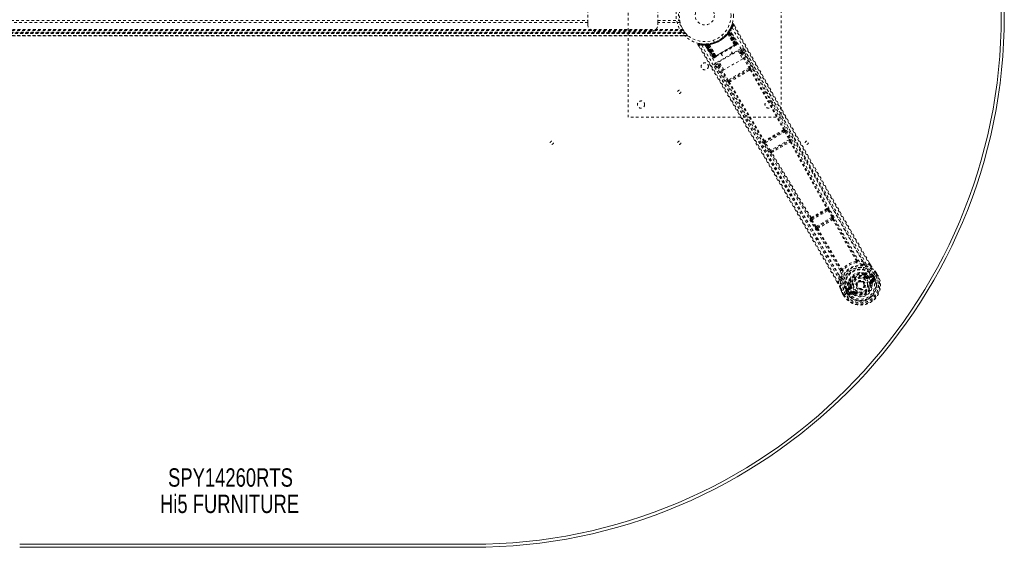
# Model space of a CAD drawing. Header units: inches. Extents: x 13.9 to 73.4, y 17.6 to 59.4.
# Tile 3 of 4: x 34.8 to 73.4, y 17.6 to 38.3. Entities that reach past the tile are written whole.
import ezdxf

# ---------------------------------------------------------------- set-up
doc = ezdxf.new("R2010")
doc.units = ezdxf.units.IN
doc.header["$MEASUREMENT"] = 0
doc.linetypes.add('SLD-Dashed', pattern=[0.075, 0.05, -0.025])
doc.linetypes.add('SLD-Solid', pattern=[0])
doc.layers.add('HI5-SYMBOLTEXT', color=5, linetype='SLD-Solid')
doc.styles.add('SLDTEXTSTYLE0', font='TXT', dxfattribs={"width": 0.75})

# ---------------------------------------------------------------- blocks, each defined once
blk = doc.blocks.new('SW_NOTE_0')
at = {"layer": 'HI5-SYMBOLTEXT', "color": 0, "char_height": 0.72, "attachment_point": 1, "style": 'SLDTEXTSTYLE0'}
for s, insert in [('SPY14260RTS', (0, 0.928)), ('Hi5 FURNITURE', (-0.316, -0.107))]:
    blk.add_mtext(s, dxfattribs=dict(at, insert=insert))

msp = doc.modelspace()

# ---------------------------------------------------------------- linework, layer by layer
at = {"color": 7, "linetype": 'SLD-Dashed', "lineweight": 0}
for p, q in [((58.636, 34.489), (58.636, 42.489)), ((64.636, 42.489), (64.636, 34.489)), ((57.046, 38.208), (57.046, 38.771)), ((59.796, 38.208), (59.796, 38.771)), ((30.226, 38.292), (57.046, 38.292)), ((59.796, 38.292), (60.653, 38.292)), ((26.463, 37.891), (60.808, 37.891)), ((26.479, 37.916), (60.793, 37.916)), ((26.489, 37.934), (60.782, 37.934)), ((57.046, 38.208), (30.226, 38.208)), ((57.046, 38.124), (57.046, 38.208)), ((59.546, 37.874), (57.296, 37.874)), ((60.672, 38.208), (59.796, 38.208)), ((59.796, 38.208), (59.796, 38.124)), ((60.672, 38.208), (60.677, 38.188)), ((62.551, 37.831), (62.568, 37.855)), ((62.604, 37.883), (62.562, 37.818)), ((62.604, 37.912), (62.564, 37.849)), ((62.568, 37.855), (62.571, 37.86)), ((62.568, 37.855), (62.592, 37.839)), ((62.571, 37.86), (62.576, 37.868)), ((62.571, 37.86), (62.595, 37.844)), ((62.6, 37.874), (62.595, 37.872)), ((62.657, 38.012), (62.6, 37.906)), ((62.879, 37.36), (62.602, 37.886)), ((62.879, 37.364), (62.604, 37.883)), ((62.623, 37.944), (62.615, 37.93)), ((62.622, 37.915), (62.615, 37.902)), ((62.895, 37.374), (62.615, 37.902)), ((62.907, 37.38), (62.622, 37.915)), ((62.709, 38.144), (62.662, 38.023)), ((62.764, 38.149), (62.738, 38.135)), ((62.806, 38.075), (62.764, 38.149)), ((26.295, 37.684), (60.976, 37.684)), ((60.975, 37.684), (26.297, 37.684)), ((26.297, 37.684), (60.974, 37.684)), ((60.963, 37.696), (26.309, 37.696)), ((60.892, 37.774), (26.379, 37.774)), ((26.379, 37.774), (60.892, 37.774)), ((26.383, 37.779), (60.888, 37.779)), ((26.384, 37.78), (60.887, 37.78)), ((60.885, 37.783), (26.386, 37.783)), ((26.386, 37.783), (60.885, 37.783)), ((60.876, 37.795), (26.396, 37.795)), ((60.872, 37.799), (26.399, 37.799)), ((26.4, 37.801), (60.871, 37.801)), ((26.402, 37.803), (60.869, 37.803)), ((26.419, 37.825), (60.853, 37.825)), ((60.889, 37.779), (60.883, 37.785)), ((60.892, 37.774), (60.888, 37.779)), ((61.968, 37.514), (62.016, 37.431)), ((62.362, 37.631), (62.314, 37.714)), ((62.523, 37.793), (62.521, 37.791)), ((62.539, 37.771), (62.537, 37.769)), ((62.794, 37.315), (62.537, 37.769)), ((62.539, 37.771), (62.796, 37.315)), ((62.549, 37.828), (62.572, 37.811)), ((62.551, 37.831), (62.575, 37.814)), ((62.563, 37.848), (62.56, 37.844)), ((62.56, 37.844), (62.584, 37.827)), ((62.562, 37.817), (62.562, 37.818)), ((62.562, 37.818), (62.822, 37.331)), ((62.821, 37.33), (62.562, 37.817)), ((62.564, 37.849), (62.563, 37.848)), ((62.563, 37.848), (62.586, 37.831)), ((62.572, 37.811), (62.843, 37.343)), ((62.845, 37.345), (62.575, 37.814)), ((62.858, 37.352), (62.584, 37.827)), ((62.586, 37.831), (62.862, 37.354)), ((62.595, 37.844), (62.592, 37.839)), ((62.592, 37.839), (62.869, 37.358)), ((62.873, 37.361), (62.595, 37.844)), ((61.366, 37.342), (61.409, 37.27)), ((61.524, 37.372), (61.398, 37.387)), ((61.63, 37.362), (61.615, 37.362)), ((61.655, 37.348), (61.639, 37.348)), ((61.961, 36.834), (61.639, 37.348)), ((61.726, 37.365), (61.651, 37.362)), ((61.972, 36.841), (61.655, 37.348)), ((61.676, 37.351), (61.992, 36.848)), ((61.753, 37.351), (61.677, 37.348)), ((61.988, 36.85), (61.677, 37.348)), ((61.715, 37.336), (61.713, 37.365)), ((61.713, 37.365), (61.719, 37.365)), ((61.715, 37.336), (61.994, 36.853)), ((61.721, 37.336), (61.715, 37.336)), ((61.721, 37.336), (61.719, 37.365)), ((61.999, 36.856), (61.721, 37.336)), ((61.727, 37.366), (61.726, 37.365)), ((61.733, 37.366), (61.728, 37.366)), ((61.73, 37.337), (61.728, 37.366)), ((62.006, 36.86), (61.73, 37.337)), ((61.735, 37.337), (61.733, 37.366)), ((61.735, 37.337), (62.009, 36.862)), ((61.748, 37.367), (61.752, 37.368)), ((61.751, 37.339), (61.748, 37.367)), ((61.751, 37.339), (62.022, 36.869)), ((61.755, 37.339), (61.752, 37.368)), ((61.753, 37.351), (61.755, 37.351)), ((62.046, 36.883), (61.753, 37.351)), ((61.755, 37.351), (62.047, 36.884)), ((62.025, 36.871), (61.755, 37.339)), ((61.798, 37.374), (61.795, 37.373)), ((61.808, 37.349), (61.806, 37.349)), ((62.073, 36.897), (61.806, 37.349)), ((61.808, 37.349), (62.073, 36.899)), ((62.869, 37.358), (61.999, 36.856)), ((62.009, 36.862), (62.858, 37.352)), ((62.843, 37.343), (62.025, 36.871)), ((63.048, 37.187), (62.058, 36.615)), ((62.197, 36.669), (62.943, 37.099)), ((62.733, 36.978), (62.617, 37.18)), ((62.794, 37.315), (62.796, 37.315)), ((62.81, 37.291), (62.868, 37.324)), ((62.822, 37.331), (62.821, 37.33)), ((62.822, 37.331), (62.879, 37.364)), ((62.843, 37.343), (62.845, 37.345)), ((62.872, 37.327), (62.876, 37.329)), ((62.883, 37.333), (62.887, 37.335)), ((62.887, 37.335), (62.886, 37.337)), ((62.894, 37.339), (62.894, 37.339)), ((62.895, 37.374), (62.907, 37.38)), ((62.895, 37.34), (62.898, 37.342)), ((62.943, 37.099), (63.126, 36.782)), ((62.961, 37.067), (63.078, 37.135)), ((63.14, 37.118), (63.128, 37.131)), ((63.14, 37.116), (63.135, 37.124)), ((63.141, 37.114), (63.14, 37.116)), ((63.542, 36.406), (63.141, 37.115)), ((61.961, 36.834), (61.972, 36.841)), ((61.988, 36.85), (62.046, 36.883)), ((61.998, 36.823), (62.002, 36.824)), ((62.009, 36.829), (62.013, 36.831)), ((62.021, 36.835), (62.024, 36.837)), ((62.022, 36.869), (62.025, 36.871)), ((62.028, 36.84), (62.086, 36.873)), ((62.047, 36.884), (62.046, 36.883)), ((62.073, 36.897), (62.073, 36.899)), ((62.279, 36.985), (62.396, 36.783)), ((63.126, 36.782), (62.38, 36.352)), ((62.99, 37.018), (63.027, 37.039)), ((63.012, 36.979), (63.049, 37)), ((63.049, 37), (63.373, 36.425)), ((63.088, 37.022), (63.412, 36.447)), ((62.066, 36.518), (62.072, 36.501)), ((62.068, 36.508), (62.073, 36.499)), ((62.073, 36.499), (62.074, 36.498)), ((62.074, 36.498), (62.487, 35.797)), ((62.088, 36.563), (62.216, 36.637)), ((62.18, 36.498), (62.219, 36.521)), ((62.18, 36.498), (62.516, 35.93)), ((62.244, 36.587), (62.196, 36.56)), ((62.38, 36.352), (62.197, 36.669)), ((62.267, 36.548), (62.219, 36.521)), ((62.555, 35.953), (62.219, 36.521)), ((63.373, 36.425), (62.555, 35.953)), ((63.346, 36.358), (62.626, 35.943)), ((63.387, 36.382), (63.346, 36.358)), ((63.378, 36.323), (63.42, 36.348)), ((62.626, 35.943), (62.585, 35.919)), ((62.598, 35.873), (62.641, 35.897)), ((64.636, 34.489), (58.636, 34.489)), ((64.764, 34.016), (64.758, 34.015)), ((64.747, 33.956), (64.006, 33.528)), ((64.022, 33.485), (64.776, 33.921)), ((64.943, 33.61), (64.208, 33.185)), ((64.741, 33.955), (64.747, 33.956)), ((64.776, 33.921), (64.943, 33.61)), ((64.815, 33.942), (64.982, 33.631)), ((63.949, 33.548), (63.945, 33.543)), ((63.984, 33.462), (64.17, 33.162)), ((64.006, 33.528), (64.01, 33.533)), ((64.208, 33.185), (64.022, 33.485)), ((64.242, 33.153), (64.954, 33.564)), ((64.954, 33.564), (64.954, 33.564)), ((65.015, 33.546), (65.016, 33.546)), ((64.226, 33.091), (64.227, 33.091)), ((64.242, 33.153), (64.242, 33.153)), ((66.45, 30.927), (66.463, 30.929)), ((65.778, 30.539), (65.769, 30.529)), ((66.446, 30.87), (65.829, 30.514)), ((65.829, 30.514), (65.838, 30.524)), ((65.843, 30.47), (66.477, 30.836)), ((66.621, 30.563), (66.008, 30.209)), ((66.046, 30.179), (66.628, 30.515)), ((66.433, 30.867), (66.446, 30.87)), ((66.477, 30.836), (66.621, 30.563)), ((66.516, 30.857), (66.66, 30.583)), ((66.628, 30.515), (66.627, 30.514)), ((66.66, 30.583), (66.675, 30.553)), ((65.805, 30.446), (65.97, 30.185)), ((66.008, 30.209), (65.843, 30.47)), ((65.97, 30.185), (65.989, 30.157)), ((66.047, 30.179), (66.046, 30.179)), ((66.689, 30.495), (66.689, 30.496)), ((66.031, 30.116), (66.032, 30.116)), ((67.865, 28.803), (67.972, 28.736)), ((68.113, 28.684), (67.972, 28.736)), ((68.138, 28.698), (68.087, 28.786)), ((68.14, 28.698), (68.089, 28.786)), ((66.914, 28.125), (66.91, 28.252)), ((67.878, 28.383), (67.897, 28.374)), ((67.91, 28.318), (67.899, 28.337)), ((67.917, 28.353), (67.928, 28.334)), ((67.975, 28.202), (67.993, 28.226)), ((67.993, 28.226), (68.005, 28.22)), ((68.061, 28.218), (68.186, 28.261)), ((68.061, 28.218), (68.074, 28.196)), ((68.182, 28.297), (68.072, 28.258)), ((68.186, 28.261), (68.074, 28.196)), ((68.201, 28.235), (68.089, 28.17)), ((68.182, 28.297), (68.196, 28.293)), ((68.201, 28.291), (68.196, 28.293)), ((68.219, 28.273), (68.225, 28.262)), ((68.233, 28.259), (68.219, 28.273)), ((68.222, 28.169), (68.352, 28.244)), ((68.225, 28.262), (68.264, 28.195)), ((68.258, 28.275), (68.234, 28.259)), ((68.269, 28.198), (68.234, 28.259)), ((68.258, 28.275), (68.259, 28.275)), ((68.259, 28.275), (68.295, 28.212)), ((68.264, 28.195), (68.269, 28.198)), ((68.4, 28.273), (68.342, 28.373)), ((68.352, 28.244), (68.357, 28.247)), ((68.357, 28.247), (68.377, 28.258)), ((68.368, 28.388), (68.365, 28.391)), ((68.426, 28.285), (68.367, 28.387)), ((68.427, 28.287), (68.368, 28.388)), ((68.377, 28.258), (68.423, 28.285)), ((68.423, 28.285), (68.426, 28.287)), ((66.864, 27.961), (66.819, 28.038)), ((66.82, 28.039), (66.864, 27.962)), ((66.914, 28.125), (66.889, 27.977)), ((67.265, 28.009), (67.267, 28.03)), ((67.273, 27.982), (67.284, 27.962)), ((67.296, 27.989), (67.307, 27.97)), ((67.345, 27.838), (67.346, 27.852)), ((67.346, 27.852), (67.375, 27.856)), ((67.612, 27.825), (67.605, 27.838)), ((67.617, 27.817), (67.612, 27.825)), ((68.145, 27.953), (68.121, 27.95)), ((68.144, 27.962), (68.145, 27.953)), ((68.203, 27.961), (68.145, 27.953)), ((68.15, 28.065), (68.25, 28.123)), ((68.165, 28.039), (68.265, 28.097)), ((68.175, 28.021), (68.165, 28.039)), ((68.265, 28.097), (68.175, 28.021)), ((68.219, 28.001), (68.31, 28.081)), ((67.016, 27.612), (67.018, 27.609)), ((67.076, 27.507), (67.018, 27.609)), ((67.019, 27.609), (67.078, 27.507)), ((67.044, 27.623), (67.101, 27.523)), ((67.076, 27.507), (67.08, 27.509)), ((67.08, 27.509), (67.125, 27.536)), ((67.125, 27.536), (67.145, 27.548)), ((67.145, 27.548), (67.15, 27.551)), ((67.15, 27.551), (67.281, 27.626)), ((67.197, 27.66), (67.17, 27.647)), ((67.17, 27.647), (67.17, 27.647)), ((67.206, 27.584), (67.17, 27.647)), ((67.186, 27.709), (67.185, 27.704)), ((67.186, 27.709), (67.189, 27.724)), ((67.278, 27.8), (67.189, 27.724)), ((67.189, 27.724), (67.189, 27.724)), ((67.189, 27.724), (67.189, 27.724)), ((67.192, 27.68), (67.198, 27.669)), ((67.197, 27.661), (67.192, 27.68)), ((67.197, 27.66), (67.232, 27.599)), ((67.198, 27.669), (67.237, 27.601)), ((67.206, 27.584), (67.206, 27.584)), ((67.219, 27.703), (67.319, 27.789)), ((67.331, 27.767), (67.219, 27.703)), ((67.237, 27.601), (67.232, 27.599)), ((67.346, 27.742), (67.234, 27.677)), ((67.281, 27.626), (67.281, 27.626)), ((67.306, 27.578), (67.407, 27.636)), ((67.313, 27.505), (67.428, 27.544)), ((67.319, 27.789), (67.331, 27.767)), ((67.321, 27.552), (67.422, 27.61)), ((67.432, 27.592), (67.321, 27.552)), ((67.432, 27.592), (67.422, 27.61)), ((67.506, 27.584), (67.498, 27.59)), ((67.52, 27.604), (67.506, 27.584))]:
    msp.add_line(p, q, dxfattribs=at)
at = {"color": 7, "linetype": 'SLD-Solid', "lineweight": 15}
for p, q in [((52.511, 17.732), (34.761, 17.732)), ((34.761, 17.732), (52.511, 17.732)), ((52.511, 17.614), (34.761, 17.614))]:
    msp.add_line(p, q, dxfattribs=at)
at = {"color": 7, "linetype": 'SLD-Dashed', "lineweight": 0, "flags": 128}
for points in [[(62.708, 38.009), (63.498, 36.628), (64.277, 35.243), (65.044, 33.854), (65.802, 32.464), (66.396, 31.376), (66.994, 30.294), (67.601, 29.223), (68.221, 28.169)], [(62.761, 38.148), (62.756, 38.153), (62.749, 38.158), (62.741, 38.161), (62.733, 38.162), (62.726, 38.161), (62.719, 38.158), (62.714, 38.153), (62.71, 38.146)], [(68.113, 28.684), (67.705, 29.388), (67.281, 30.124), (66.842, 30.89), (66.444, 31.587), (66.187, 32.036), (65.919, 32.507), (65.64, 33), (65.362, 33.49), (65.122, 33.915), (64.803, 34.478), (64.464, 35.077), (64.106, 35.712), (63.773, 36.301), (62.738, 38.135)], [(68.089, 28.786), (66.783, 31.053), (65.44, 33.414), (64.1, 35.783), (62.764, 38.149)], [(61.398, 37.384), (61.39, 37.384), (61.382, 37.382), (61.374, 37.378), (61.368, 37.373), (61.364, 37.367), (61.362, 37.359), (61.363, 37.352), (61.365, 37.345)], [(61.366, 37.343), (61.367, 37.342), (61.368, 37.343), (61.374, 37.347), (61.382, 37.352), (61.387, 37.355), (61.392, 37.358)], [(66.819, 28.038), (65.503, 30.313), (64.129, 32.658), (62.748, 35.001), (61.366, 37.343)], [(61.392, 37.358), (61.394, 37.369), (61.397, 37.379), (61.398, 37.385), (61.398, 37.387)], [(66.889, 27.977), (66.521, 28.617), (66.13, 29.292), (65.717, 30.004), (65.281, 30.752), (64.879, 31.44), (64.459, 32.155), (64.363, 32.32), (64.265, 32.486), (64.167, 32.653), (64.099, 32.768), (64.033, 32.88), (63.965, 32.996), (63.893, 33.118), (63.663, 33.509), (63.406, 33.943), (63.124, 34.422), (62.946, 34.724), (62.756, 35.045), (62.552, 35.392), (62.361, 35.715), (62.111, 36.138), (61.89, 36.513), (61.696, 36.842), (61.53, 37.123), (61.392, 37.358)], [(61.516, 37.321), (62.316, 35.946), (63.127, 34.579), (63.946, 33.22), (64.77, 31.868), (65.416, 30.81), (66.054, 29.751), (66.678, 28.69), (67.281, 27.626)], [(61.789, 37.374), (61.604, 37.362), (61.562, 37.367)], [(61.625, 37.36), (61.636, 37.353), (61.647, 37.344)], [(61.637, 37.353), (61.641, 37.349), (61.641, 37.348)], [(61.638, 37.327), (62.437, 35.957), (63.247, 34.594), (64.067, 33.24), (64.891, 31.893), (65.537, 30.838), (66.175, 29.782), (66.797, 28.723), (67.397, 27.659)], [(61.67, 37.362), (61.677, 37.363), (61.713, 37.365)], [(61.672, 37.354), (61.676, 37.349), (61.677, 37.348)], [(62.073, 36.899), (62.252, 37.002), (62.434, 37.107), (62.615, 37.212), (62.794, 37.315)], [(62.088, 36.874), (62.267, 36.977), (62.448, 37.082), (62.63, 37.187), (62.808, 37.29)], [(62.796, 37.315), (62.816, 37.31), (62.821, 37.309)], [(62.821, 37.309), (62.823, 37.32), (62.821, 37.33)], [(62.879, 37.364), (62.879, 37.364), (62.878, 37.363), (62.875, 37.362), (62.87, 37.359), (62.865, 37.356), (62.859, 37.353), (62.852, 37.349), (62.845, 37.345)], [(62.862, 37.354), (62.874, 37.361), (62.885, 37.368), (62.892, 37.372), (62.895, 37.374)], [(62.907, 37.38), (62.905, 37.379), (62.897, 37.375), (62.886, 37.368), (62.873, 37.361)], [(62.875, 37.33), (62.879, 37.332), (62.881, 37.332), (62.882, 37.333), (62.882, 37.333)], [(62.876, 37.329), (62.879, 37.331), (62.881, 37.332), (62.883, 37.333), (62.884, 37.334)], [(63.078, 37.135), (63.072, 37.098), (63.027, 37.039)], [(63.078, 37.135), (63.075, 37.139), (63.069, 37.151), (63.059, 37.167), (63.048, 37.187)], [(63.088, 37.022), (63.134, 37.081), (63.139, 37.114)], [(67.865, 28.803), (66.279, 31.568), (64.707, 34.341), (63.14, 37.118)], [(67.972, 28.736), (67.602, 29.377), (67.217, 30.046), (66.818, 30.743), (66.439, 31.408), (66.055, 32.082), (65.672, 32.757), (65.3, 33.415), (64.943, 34.046), (64.611, 34.635), (64.239, 35.293), (63.89, 35.912), (63.547, 36.519), (63.192, 37.148)], [(61.994, 36.853), (61.981, 36.846), (61.97, 36.839), (61.963, 36.835), (61.961, 36.834)], [(61.972, 36.841), (61.975, 36.842), (61.983, 36.847), (61.993, 36.853), (62.006, 36.86)], [(62.022, 36.869), (62.015, 36.865), (62.008, 36.862), (62.002, 36.858), (61.997, 36.855), (61.993, 36.853), (61.99, 36.851), (61.988, 36.85), (61.988, 36.85)], [(61.988, 36.85), (61.992, 36.844), (61.994, 36.843)], [(62.003, 36.825), (62.002, 36.825), (62.003, 36.826), (62.005, 36.827), (62.008, 36.83)], [(62.013, 36.831), (62.013, 36.831), (62.015, 36.832), (62.018, 36.834), (62.021, 36.835)], [(62.014, 36.832), (62.014, 36.832), (62.015, 36.832), (62.017, 36.834), (62.02, 36.837)], [(62.027, 36.839), (62.029, 36.84), (62.03, 36.84)], [(62.047, 36.884), (62.055, 36.877), (62.065, 36.873)], [(62.073, 36.897), (62.067, 36.877), (62.065, 36.873)], [(63.027, 37.039), (63.027, 37.038), (63.029, 37.036), (63.031, 37.032), (63.034, 37.027), (63.037, 37.021), (63.041, 37.015), (63.045, 37.008), (63.049, 37)], [(63.088, 37.022), (63.084, 37.02), (63.075, 37.015), (63.063, 37.008), (63.049, 37)], [(62.02, 36.471), (62.211, 36.147), (62.429, 35.778), (62.668, 35.373), (62.884, 35.007), (62.997, 34.816), (63.11, 34.624), (63.223, 34.432), (63.352, 34.215), (63.481, 33.995), (63.607, 33.782), (63.863, 33.348), (64.1, 32.945), (64.319, 32.573), (64.534, 32.209), (64.782, 31.786), (65.208, 31.061), (65.636, 30.329), (66.078, 29.571), (66.506, 28.832), (66.914, 28.125)], [(62.058, 36.615), (62.069, 36.596), (62.079, 36.579), (62.085, 36.568), (62.088, 36.563)], [(62.072, 36.501), (62.106, 36.488), (62.18, 36.498)], [(62.072, 36.501), (63.692, 33.755), (65.309, 31.007), (66.91, 28.252)], [(62.196, 36.56), (62.122, 36.55), (62.088, 36.563)], [(62.196, 36.56), (62.197, 36.559), (62.198, 36.556), (62.2, 36.553), (62.203, 36.548), (62.206, 36.542), (62.21, 36.535), (62.214, 36.528), (62.219, 36.521)], [(63.346, 36.358), (63.169, 36.256), (62.991, 36.153), (62.808, 36.047), (62.626, 35.943)], [(63.378, 36.323), (63.195, 36.217), (63.009, 36.11), (62.824, 36.003), (62.641, 35.897)], [(63.412, 36.447), (63.408, 36.445), (63.399, 36.44), (63.387, 36.433), (63.373, 36.425)], [(63.387, 36.382), (63.404, 36.387), (63.417, 36.386)], [(63.42, 36.348), (64.079, 35.174), (64.73, 33.996)], [(63.448, 36.366), (64.107, 35.192), (64.758, 34.015)], [(62.555, 35.953), (62.541, 35.945), (62.529, 35.937), (62.52, 35.932), (62.516, 35.93)], [(62.569, 35.858), (63.256, 34.7), (63.949, 33.548)], [(63.98, 33.563), (63.286, 34.716), (62.598, 35.873)], [(64.267, 35.03), (64.966, 33.76), (65.72, 32.372), (66.312, 31.285), (66.907, 30.205), (67.513, 29.136), (68.135, 28.084)], [(64.815, 33.942), (64.814, 33.941), (64.811, 33.94), (64.807, 33.938), (64.802, 33.935), (64.797, 33.932), (64.79, 33.928), (64.783, 33.925), (64.776, 33.921)], [(64.982, 33.631), (64.981, 33.63), (64.978, 33.629), (64.974, 33.627), (64.969, 33.624), (64.964, 33.621), (64.957, 33.618), (64.95, 33.614), (64.943, 33.61)], [(64.982, 33.631), (64.998, 33.601), (64.998, 33.599)], [(64.022, 33.485), (64.015, 33.481), (64.008, 33.477), (64.002, 33.473), (63.997, 33.47), (63.992, 33.467), (63.988, 33.464), (63.986, 33.463), (63.984, 33.462)], [(64.987, 33.527), (65.704, 32.213), (66.421, 30.905)], [(65.002, 33.561), (65.004, 33.56), (65.015, 33.546)], [(65.015, 33.546), (65.733, 32.234), (66.45, 30.927)], [(64.208, 33.185), (64.201, 33.181), (64.194, 33.177), (64.188, 33.173), (64.182, 33.17), (64.178, 33.167), (64.174, 33.164), (64.171, 33.163), (64.17, 33.162)], [(64.17, 33.162), (64.188, 33.134), (64.189, 33.132)], [(64.227, 33.091), (65.005, 31.813), (65.778, 30.539)], [(65.811, 30.553), (65.037, 31.828), (64.258, 33.106)], [(65.843, 30.47), (65.838, 30.477), (65.834, 30.484), (65.829, 30.498), (65.827, 30.508), (65.829, 30.514)], [(66.446, 30.87), (66.452, 30.869), (66.46, 30.862), (66.469, 30.851), (66.473, 30.844), (66.477, 30.836)], [(66.516, 30.857), (66.515, 30.856), (66.512, 30.854), (66.508, 30.852), (66.503, 30.85), (66.497, 30.847), (66.491, 30.843), (66.484, 30.84), (66.477, 30.836)], [(66.66, 30.583), (66.656, 30.581), (66.647, 30.576), (66.634, 30.57), (66.621, 30.563)], [(66.621, 30.563), (66.625, 30.555), (66.628, 30.547), (66.631, 30.532), (66.631, 30.521), (66.63, 30.517), (66.628, 30.515), (66.628, 30.515)], [(65.843, 30.47), (65.836, 30.466), (65.83, 30.462), (65.824, 30.458), (65.818, 30.454), (65.814, 30.451), (65.81, 30.449), (65.807, 30.447), (65.805, 30.446)], [(66.008, 30.209), (66.001, 30.204), (65.995, 30.2), (65.989, 30.196), (65.983, 30.193), (65.978, 30.19), (65.975, 30.188), (65.972, 30.186), (65.97, 30.185)], [(66.066, 30.13), (66.541, 29.327), (67.007, 28.523)], [(67.582, 28.855), (67.117, 29.66), (66.66, 30.473)], [(66.689, 30.495), (67.146, 29.683), (67.609, 28.878)], [(66.032, 30.116), (66.507, 29.315), (66.972, 28.511)], [(67.578, 28.84), (67.587, 28.835), (67.596, 28.832), (67.605, 28.833), (67.612, 28.837), (67.617, 28.844), (67.619, 28.852), (67.619, 28.862), (67.615, 28.872)], [(67.578, 28.84), (67.582, 28.847), (67.583, 28.851), (67.582, 28.853), (67.582, 28.855)], [(67.865, 28.803), (67.743, 28.846), (67.615, 28.872)], [(67.829, 28.709), (67.817, 28.712), (67.809, 28.714)], [(67.956, 28.68), (68.105, 28.623), (68.251, 28.529)], [(68.14, 28.698), (68.14, 28.698), (68.139, 28.698), (68.137, 28.697), (68.133, 28.695), (68.129, 28.693), (68.124, 28.69), (68.118, 28.687), (68.113, 28.684)], [(66.975, 28.502), (66.933, 28.379), (66.91, 28.252)], [(66.975, 28.502), (66.982, 28.494), (66.99, 28.489), (66.998, 28.487), (67.007, 28.488), (67.014, 28.492), (67.019, 28.499), (67.021, 28.508), (67.021, 28.518)], [(67.007, 28.523), (67.008, 28.521), (67.009, 28.52), (67.013, 28.519), (67.021, 28.518)], [(67.015, 28.256), (67.013, 28.248), (67.009, 28.235)], [(67.878, 28.383), (67.783, 28.397), (67.726, 28.395)], [(67.993, 28.226), (67.94, 28.265), (67.892, 28.292)], [(67.928, 28.334), (67.98, 28.306), (68.037, 28.264)], [(67.957, 28.179), (67.961, 28.183), (67.964, 28.188), (67.967, 28.192), (67.97, 28.195), (67.972, 28.198), (67.974, 28.2), (67.975, 28.202), (67.975, 28.202)], [(68.037, 28.264), (68.057, 28.256), (68.072, 28.258)], [(68.201, 28.235), (68.198, 28.24), (68.195, 28.245), (68.193, 28.249), (68.19, 28.253), (68.188, 28.256), (68.187, 28.259), (68.186, 28.26), (68.186, 28.261)], [(68.225, 28.262), (68.215, 28.247), (68.201, 28.235)], [(68.233, 28.259), (68.233, 28.259), (68.234, 28.259)], [(68.258, 28.521), (68.255, 28.525), (68.251, 28.529)], [(68.365, 28.391), (68.311, 28.462), (68.251, 28.529)], [(68.368, 28.388), (68.309, 28.464), (68.258, 28.521)], [(68.365, 28.391), (68.365, 28.391), (68.363, 28.389), (68.361, 28.388), (68.358, 28.385), (68.354, 28.383), (68.351, 28.38), (68.346, 28.376), (68.342, 28.373)], [(68.342, 28.373), (68.348, 28.376), (68.353, 28.379), (68.358, 28.382), (68.362, 28.384), (68.365, 28.386), (68.367, 28.387), (68.368, 28.388), (68.368, 28.388)], [(68.426, 28.287), (68.427, 28.287), (68.426, 28.286), (68.424, 28.285), (68.42, 28.284), (68.416, 28.281), (68.411, 28.279), (68.406, 28.276), (68.4, 28.273)], [(66.889, 27.977), (66.884, 27.974), (66.878, 27.971), (66.873, 27.968), (66.869, 27.965), (66.866, 27.963), (66.864, 27.962), (66.863, 27.961), (66.864, 27.961)], [(66.971, 28.111), (66.946, 27.954), (66.954, 27.78)], [(67.333, 28.167), (67.302, 28.119), (67.267, 28.03)], [(67.291, 27.833), (67.288, 27.811), (67.278, 27.8)], [(67.284, 27.962), (67.283, 27.903), (67.291, 27.833)], [(67.404, 27.86), (67.399, 27.859), (67.393, 27.858), (67.388, 27.857), (67.384, 27.857), (67.38, 27.856), (67.377, 27.856), (67.375, 27.856), (67.375, 27.856)], [(68.135, 28.084), (68.169, 28.014), (68.187, 27.937), (68.188, 27.857), (68.172, 27.777), (68.14, 27.702), (68.093, 27.633), (68.035, 27.573), (67.966, 27.525), (67.89, 27.49), (67.809, 27.469), (67.726, 27.463), (67.644, 27.473), (67.567, 27.499), (67.498, 27.54), (67.441, 27.594), (67.397, 27.659)], [(68.089, 28.17), (68.086, 28.175), (68.083, 28.18), (68.08, 28.184), (68.078, 28.188), (68.076, 28.192), (68.075, 28.194), (68.074, 28.196), (68.074, 28.196)], [(68.091, 27.947), (68.097, 27.947), (68.102, 27.948), (68.107, 27.949), (68.112, 27.949), (68.115, 27.95), (68.118, 27.95), (68.12, 27.95), (68.121, 27.95)], [(68.15, 28.065), (68.152, 28.06), (68.155, 28.055), (68.158, 28.05), (68.16, 28.047), (68.162, 28.043), (68.163, 28.041), (68.164, 28.039), (68.165, 28.039)], [(68.25, 28.123), (68.273, 28.13), (68.296, 28.129)], [(68.265, 28.097), (68.265, 28.097), (68.264, 28.099), (68.263, 28.102), (68.261, 28.105), (68.259, 28.109), (68.256, 28.113), (68.253, 28.118), (68.25, 28.123)], [(66.954, 27.78), (66.955, 27.775), (66.958, 27.77)], [(66.954, 27.78), (66.979, 27.704), (67.016, 27.612)], [(67.018, 27.609), (66.982, 27.697), (66.958, 27.77)], [(67.016, 27.612), (67.017, 27.613), (67.019, 27.613), (67.021, 27.614), (67.025, 27.616), (67.029, 27.617), (67.034, 27.619), (67.039, 27.621), (67.044, 27.623)], [(67.018, 27.609), (67.018, 27.608), (67.019, 27.609), (67.021, 27.61), (67.024, 27.612), (67.028, 27.614), (67.033, 27.617), (67.038, 27.62), (67.044, 27.623)], [(67.101, 27.523), (67.096, 27.52), (67.091, 27.516), (67.086, 27.513), (67.082, 27.511), (67.079, 27.509), (67.077, 27.508), (67.076, 27.507), (67.076, 27.507)], [(67.197, 27.66), (67.197, 27.66), (67.197, 27.661)], [(67.234, 27.677), (67.216, 27.67), (67.198, 27.669)], [(67.232, 27.599), (67.229, 27.597), (67.223, 27.594), (67.215, 27.589), (67.206, 27.584)], [(67.219, 27.703), (67.219, 27.702), (67.22, 27.7), (67.221, 27.698), (67.223, 27.695), (67.226, 27.691), (67.228, 27.686), (67.231, 27.682), (67.234, 27.677)], [(67.278, 27.541), (67.288, 27.562), (67.306, 27.578)], [(67.306, 27.578), (67.309, 27.573), (67.312, 27.568), (67.314, 27.563), (67.316, 27.559), (67.318, 27.556), (67.32, 27.554), (67.321, 27.552), (67.321, 27.552)], [(67.346, 27.742), (67.343, 27.746), (67.34, 27.751), (67.338, 27.756), (67.336, 27.76), (67.334, 27.763), (67.332, 27.765), (67.331, 27.767), (67.331, 27.767)], [(67.407, 27.636), (67.41, 27.631), (67.413, 27.626), (67.415, 27.622), (67.417, 27.618), (67.419, 27.615), (67.421, 27.612), (67.422, 27.61), (67.422, 27.61)], [(67.538, 27.628), (67.535, 27.623), (67.532, 27.619), (67.529, 27.614), (67.526, 27.611), (67.524, 27.608), (67.522, 27.606), (67.521, 27.604), (67.52, 27.604)]]:
    msp.add_lwpolyline(points, dxfattribs=at)
at = {"color": 7, "linetype": 'SLD-Dashed', "lineweight": 0}
for centre, radius in [((61.636, 38.489), 1.125), ((61.636, 38.489), 1.03), ((61.636, 38.489), 0.376), ((61.636, 36.489), 0.141), ((60.636, 35.489), 0.0625), ((59.136, 34.989), 0.141), ((64.136, 34.989), 0.14), ((55.636, 33.489), 0.0625), ((60.636, 33.489), 0.0625), ((65.636, 33.489), 0.0625), ((67.748, 27.903), 0.7), ((67.748, 27.903), 0.69), ((67.748, 27.903), 0.623), ((67.748, 27.903), 0.32), ((67.748, 27.903), 0.275), ((67.748, 27.903), 0.188), ((67.748, 27.903), 0.156), ((67.748, 27.903), 0.142), ((67.748, 27.903), 0.14), ((67.748, 27.903), 0.138)]:
    msp.add_circle(centre, radius, dxfattribs=at)
at = {"color": 7, "linetype": 'SLD-Solid', "lineweight": 15}
for radius in [20.875, 20.757, 20.757]:
    msp.add_arc((52.511, 38.489), radius, 270, 90, dxfattribs=at)
at = {"color": 7, "linetype": 'SLD-Dashed', "lineweight": 0}
for centre, radius, start, end in [((61.761, 38.489), 1.125, 149.3835, 210.6165), ((57.296, 38.124), 0.25, 180, 270), ((59.546, 38.124), 0.25, 270, 0), ((61.761, 38.489), 1.125, 208.6002, 217.5943), ((61.635, 38.49), 1.158, 257.8714, 342.1368), ((61.62, 38.517), 1.19, 270.8801, 329.1199), ((61.636, 38.489), 1.128, 270.4734, 329.5266), ((62.646, 37.778), 0.109, 121.247, 150.4811), ((62.683, 37.777), 0.137, 119.4089, 143.5141), ((61.847, 38.164), 0.807, 334.366, 339.6521), ((61.854, 38.165), 0.805, 335.5285, 340.9261), ((61.822, 38.18), 0.843, 336.4906, 341.7234), ((62.63, 37.897), 0.0299, 149.2487, 208.1955), ((61.884, 38.347), 0.841, 328.7979, 330.3465), ((61.636, 38.489), 1.127, 329.5257, 334.6589), ((62.612, 37.875), 0.0429, 47.0151, 95.8223), ((62.641, 37.916), 0.0299, 150.3029, 208.0942), ((62.649, 37.93), 0.03, 151.0793, 208.0178), ((61.532, 38.699), 1.364, 324.4488, 329.585), ((-71.477, -39.831), 155.018, 28.89665, 30.09743), ((61.643, 38.487), 1.12, 334.6373, 342.102), ((62.682, 37.994), 0.03, 30.2588, 154.0779), ((61.617, 38.525), 1.206, 334.6788, 341.8732), ((62.738, 38.135), 0.03, 29.4684, 162.1535), ((62.704, 38.08), 0.0638, 58.6084, 85.7965), ((61.739, 38.473), 1.097, 216.1569, 217.9233), ((61.736, 38.468), 1.092, 217.617, 225.7602), ((61.782, 38.507), 1.153, 217.8669, 219.1367), ((61.636, 38.488), 1.155, 274.2141, 325.7859), ((61.636, 38.488), 1.155, 274.9105, 325.0895), ((61.636, 38.488), 1.155, 275.8865, 324.1135), ((61.654, 38.458), 1.12, 277.9256, 322.0744), ((62.554, 37.8), 0.0345, 194.8384, 241.0417), ((62.553, 37.799), 0.031, 190.2238, 241.6879), ((61.897, 38.124), 0.732, 331.2375, 335.2461), ((61.851, 38.338), 0.865, 323.5532, 325.4865), ((62.588, 37.831), 0.0297, 145.4508, 208.5212), ((62.589, 37.833), 0.0297, 145.5311, 208.5209), ((61.392, 37.358), 0.03, 77.8463, 210.5322), ((61.614, 38.516), 1.2, 258.1036, 265.3373), ((61.635, 38.482), 1.12, 257.8961, 265.3623), ((61.542, 37.336), 0.03, 85.9278, 209.7353), ((61.506, 38.686), 1.365, 270.4173, 275.5484), ((61.636, 38.489), 1.127, 265.3425, 270.4733), ((61.614, 37.332), 0.03, 31.983, 88.9224), ((61.636, 38.48), 1.118, 268.9236, 269.8104), ((61.615, 37.291), 0.0707, 61.4577, 88.8933), ((61.636, 38.325), 0.963, 269.6259, 272.5174), ((61.63, 37.332), 0.0299, 31.9074, 89.6975), ((61.634, 38.514), 1.154, 269.9245, 273.9569), ((61.68, 37.337), 0.0429, 144.1658, 192.9962), ((61.81, 38.168), 0.837, 258.2592, 263.5256), ((61.636, 38.489), 1.127, 270.7806, 275.7094), ((61.652, 37.332), 0.0299, 31.8024, 90.7497), ((61.651, 37.332), 0.03, 46.8726, 91.2434), ((61.808, 38.141), 0.808, 259.0841, 264.4612), ((61.813, 38.151), 0.815, 260.3736, 265.6092), ((61.728, 37.336), 0.0297, 31.4769, 94.4748), ((61.73, 37.336), 0.0297, 31.4766, 94.5523), ((61.822, 38.081), 0.732, 264.7558, 268.7674), ((61.775, 37.349), 0.0311, 358.3316, 49.6365), ((61.774, 37.349), 0.0345, 358.96, 45.1608), ((62.795, 37.313), 0.0266, 300.7923, 351.4565), ((62.795, 37.317), 0.0299, 300.1856, 28.2047), ((62.462, 37.115), 0.444, 27.1759, 30.9145), ((62.465, 37.117), 0.443, 27.1706, 30.9135), ((62.494, 37.134), 0.424, 27.0464, 30.9575), ((62.846, 37.352), 0.0353, 291.8095, 20.6792), ((62.123, 36.924), 0.855, 28.4234, 30.2179), ((62.853, 37.35), 0.03, 300.0619, 28.0716), ((62.518, 37.147), 0.41, 26.9371, 30.9869), ((62.868, 37.361), 0.0315, 299.3153, 332.3652), ((62.926, 37.225), 0.119, 105.9048, 109.5565), ((62.869, 37.36), 0.03, 323.5011, 28.0141), ((62.88, 37.366), 0.03, 300.0063, 28.0053), ((62.879, 37.366), 0.0305, 320.7156, 27.6425), ((63.1, 37.096), 0.105, 29.364, 120.0832), ((63.1, 37.096), 0.045, 52.0119, 119.978), ((64.587, 34.647), 2.864, 119.1593, 120.3597), ((61.987, 36.851), 0.0305, 212.3664, 279.3693), ((61.986, 36.85), 0.03, 211.9962, 299.9939), ((61.998, 36.857), 0.03, 211.982, 276.5614), ((62.013, 36.866), 0.03, 211.931, 299.9378), ((62.707, 37.261), 0.821, 209.7694, 211.6376), ((61.997, 36.858), 0.0315, 267.9484, 300.6835), ((62.357, 37.055), 0.41, 209.0074, 213.052), ((62.375, 37.065), 0.422, 209.04, 212.9695), ((62.379, 37.067), 0.423, 209.0416, 212.9683), ((62.408, 37.084), 0.442, 209.0812, 212.8373), ((62.412, 37.087), 0.443, 209.088, 212.8306), ((62.071, 36.899), 0.0299, 211.7988, 299.8123), ((62.075, 36.897), 0.0265, 248.3666, 299.3835), ((63.049, 37), 0.0451, 29.6171, 119.5741), ((62.11, 36.524), 0.105, 119.9133, 210.6394), ((63.494, 34.001), 2.877, 119.6437, 120.8386), ((62.11, 36.524), 0.045, 120.0226, 187.9873), ((62.219, 36.521), 0.0451, 120.4256, 210.357), ((63.317, 36.3), 0.0652, 20.54, 63.5501), ((63.31, 36.38), 0.0773, 1.6249, 35.4599), ((63.352, 36.316), 0.0756, 25.3484, 61.8385), ((63.169, 36.291), 0.289, 14.9805, 32.648), ((63.414, 36.348), 0.0384, 27.0812, 85.3615), ((63.297, 36.575), 0.258, 298.4455, 305.7743), ((62.773, 36.063), 0.289, 207.3518, 225.0228), ((62.625, 35.985), 0.0773, 204.5337, 238.3873), ((62.691, 35.938), 0.0652, 176.4312, 219.4402), ((62.609, 35.88), 0.0456, 121.925, 209.0015), ((62.463, 36.093), 0.258, 294.2227, 301.5574), ((62.66, 35.916), 0.075, 178.007, 214.8066), ((82.42, 2.49), 36.133, 119.3135, 120.6865), ((64.668, 34.118), 0.136, 296.7416, 311.1109), ((64.685, 33.962), 0.0567, 353.3871, 37.5173), ((64.718, 33.994), 0.0451, 300.5808, 28.0274), ((64.724, 33.995), 0.0451, 300.5583, 28.0575), ((64.611, 33.856), 0.222, 22.8801, 46.3602), ((80.89, 5.14), 33.032, 119.2676, 120.7324), ((64.719, 33.903), 0.0601, 16.9, 61.4018), ((64.892, 33.574), 0.0626, 351.5436, 35.5171), ((64.161, 33.596), 0.222, 193.6405, 217.119), ((63.984, 33.567), 0.0451, 211.9411, 299.4431), ((63.905, 33.677), 0.136, 288.8619, 303.2839), ((63.988, 33.572), 0.0451, 211.9694, 299.423), ((64.032, 33.585), 0.057, 202.6126, 246.4839), ((64.066, 33.526), 0.0601, 178.5978, 223.1), ((47.926, 62.235), 33.347, 299.2943, 300.7057), ((47.842, 62.381), 33.564, 299.2812, 300.7189), ((64.975, 33.527), 0.0433, 52.7769, 120.219), ((64.976, 33.525), 0.0451, 28.3729, 119.3685), ((64.922, 33.502), 0.0697, 20.918, 63.062), ((64.932, 33.638), 0.125, 296.4419, 312.2385), ((64.898, 33.537), 0.118, 4.6439, 32.0165), ((64.293, 33.188), 0.118, 207.9913, 235.3617), ((64.265, 33.211), 0.0626, 204.4793, 248.4577), ((64.265, 33.114), 0.0451, 120.635, 211.6278), ((64.265, 33.114), 0.0451, 120.633, 211.6269), ((64.189, 33.208), 0.123, 287.6592, 303.6607), ((64.312, 33.15), 0.0697, 176.9333, 219.0853), ((84.624, -1.327), 37.017, 119.455, 120.5447), ((66.381, 30.987), 0.0919, 296.0235, 318.5437), ((66.372, 30.869), 0.0608, 358.309, 36.2195), ((66.41, 30.906), 0.0451, 300.8995, 27.3949), ((66.423, 30.909), 0.0451, 300.8623, 27.5155), ((66.362, 30.799), 0.165, 20.5897, 52.3715), ((65.933, 30.551), 0.165, 187.6331, 219.4057), ((65.807, 30.553), 0.0451, 212.4874, 299.1377), ((65.76, 30.629), 0.092, 281.4665, 303.9897), ((65.816, 30.563), 0.0451, 212.6, 299.1049), ((65.867, 30.578), 0.0613, 203.9465, 241.5265), ((82.575, 2.221), 32.881, 119.4019, 120.5982), ((49.643, 59.261), 33.389, 299.4253, 300.5746), ((66.649, 30.474), 0.0451, 27.8504, 118.9532), ((66.579, 30.441), 0.0873, 21.8104, 56.8089), ((66.65, 30.475), 0.0451, 27.8578, 118.9587), ((66.596, 30.503), 0.0933, 355.8716, 32.4594), ((66.072, 30.2), 0.0933, 207.5376, 244.1339), ((66.06, 30.236), 0.0588, 207.8404, 256.6296), ((66.069, 30.14), 0.0451, 121.0393, 212.1461), ((66.07, 30.14), 0.0451, 121.0424, 212.1528), ((66.016, 30.203), 0.088, 280.2483, 303.9494), ((66.134, 30.184), 0.0872, 183.1826, 218.1982), ((50.003, 58.637), 32.721, 299.3989, 300.601), ((66.621, 30.553), 0.0889, 296.1813, 319.6232), ((67.748, 27.903), 0.787, 38.3239, 201.6761), ((67.748, 27.903), 0.758, 38.3238, 201.6762), ((67.755, 27.891), 0.965, 100.5265, 139.4744), ((67.718, 27.954), 0.844, 99.7729, 140.2271), ((67.561, 28.845), 0.0608, 283.4571, 26.3328), ((67.503, 28.818), 0.0786, 336.2591, 16.6754), ((67.434, 27.91), 0.887, 65.0291, 80.8692), ((67.545, 28.925), 0.0795, 297.492, 323.947), ((67.622, 28.885), 0.0143, 206.6708, 242.4426), ((67.811, 28.775), 0.0608, 268.0315, 27.6173), ((67.406, 26.545), 2.205, 75.5692, 78.9413), ((67.348, 28.892), 0.644, 340.7385, 345.9096), ((70.929, 31.047), 3.676, 220.0106, 223.238), ((69.194, 29.274), 1.201, 208.6554, 218.8152), ((66.961, 28.284), 0.0608, 212.3825, 331.9705), ((69.094, 27.52), 2.204, 161.058, 164.4312), ((66.964, 28.59), 0.0795, 276.0591, 302.5049), ((66.96, 28.503), 0.0143, 357.5105, 33.3887), ((67.025, 28.536), 0.0608, 213.6667, 316.5439), ((67.899, 28.178), 0.888, 159.1323, 174.9688), ((67.078, 28.572), 0.0786, 223.3238, 263.7387), ((67.748, 27.903), 0.78, 210, 29.4852), ((67.748, 27.903), 0.78, 210.5288, 29.4712), ((67.748, 27.903), 0.75, 210.4562, 29.5438), ((67.748, 27.903), 0.632, 36.0642, 203.9358), ((67.748, 27.903), 0.602, 36.2697, 203.7303), ((67.748, 27.903), 0.629, 210.5445, 29.4556), ((67.748, 27.903), 0.599, 210.5443, 29.4557), ((67.766, 27.871), 0.494, 76.9721, 163.028), ((67.753, 27.893), 0.453, 69.7483, 170.2507), ((67.739, 27.919), 0.476, 91.4723, 148.5267), ((67.745, 27.908), 0.411, 69.0117, 170.9883), ((67.748, 27.903), 0.376, 52.774, 187.226), ((67.748, 27.903), 0.346, 52.7741, 187.226), ((67.909, 27.887), 0.497, 54.8142, 93.6303), ((67.841, 28.368), 0.0404, 337.2258, 22.6881), ((67.871, 28.32), 0.0326, 31.6537, 77.8235), ((67.9, 28.322), 0.0305, 253.9346, 24.3701), ((67.874, 28.325), 0.0371, 299.2846, 349.8197), ((67.876, 28.335), 0.0444, 25.0041, 62.702), ((67.875, 28.382), 0.0506, 298.2536, 325.6825), ((67.886, 28.363), 0.0505, 298.2743, 325.7551), ((67.963, 27.917), 0.439, 60.0689, 96.0866), ((68.029, 28.273), 0.089, 232.774, 300), ((68.008, 28.253), 0.031, 241.5933, 20.0513), ((68.035, 28.268), 0.0567, 238.2281, 297.9774), ((68.046, 28.243), 0.0299, 301.0436, 29.0089), ((68.171, 28.288), 0.0305, 299.0389, 6.1719), ((68.15, 28.224), 0.0844, 35.4083, 52.6183), ((68.718, 27.432), 0.887, 118.4983, 120.4125), ((68.342, 28.373), 0.03, 30.2178, 35.2738), ((65.837, 27.336), 1.202, 21.1866, 31.3418), ((63.434, 26.72), 3.676, 16.7621, 19.9895), ((67.091, 28.744), 0.644, 254.0873, 259.2605), ((67.675, 27.757), 0.491, 146.1266, 185.5131), ((67.629, 27.723), 0.439, 143.934, 179.9025), ((67.31, 28.007), 0.0444, 177.3997, 214.9997), ((67.299, 28.055), 0.0404, 217.3027, 262.7825), ((67.27, 28.032), 0.0506, 274.3185, 301.7525), ((67.754, 27.892), 0.543, 209.3659, 30.634), ((67.309, 27.98), 0.0305, 215.6341, 346.0642), ((67.281, 28.013), 0.0504, 274.2193, 301.7557), ((67.315, 27.853), 0.031, 220.1638, 358.1974), ((67.325, 28.005), 0.0326, 162.158, 208.3726), ((67.32, 28.005), 0.0371, 250.1714, 300.7243), ((67.289, 27.837), 0.0565, 301.9567, 1.5679), ((67.286, 27.845), 0.089, 300, 7.226), ((67.802, 27.939), 0.465, 175.8374, 190.7959), ((67.286, 27.845), 0.119, 300.0003, 7.227), ((67.748, 27.903), 0.459, 232.774, 7.226), ((67.748, 27.903), 0.275, 359.9998, 180.0002), ((67.748, 27.903), 0.275, 179.9998, 0.0002), ((67.748, 27.903), 0.4, 232.774, 7.226), ((67.748, 27.903), 0.376, 232.774, 7.226), ((67.748, 27.903), 0.346, 232.7738, 7.226), ((67.748, 27.903), 0.157, 95.1542, 140.0596), ((68.029, 28.273), 0.119, 232.7741, 299.9994), ((68.209, 27.962), 0.119, 120, 187.2269), ((68.209, 27.962), 0.089, 120, 187.226), ((68.015, 28.294), 0.242, 299.7354, 328.8242), ((68.216, 27.962), 0.0715, 124.7887, 179.7496), ((68.189, 27.994), 0.0301, 12.3462, 118.5783), ((68.249, 27.967), 0.0455, 131.3578, 187.4669), ((67.748, 27.903), 0.593, 22.3909, 29.4476), ((68.281, 28.072), 0.0299, 17.8887, 121.9558), ((68.106, 28.051), 0.206, 8.3468, 22.339), ((67.203, 27.729), 0.0305, 233.8259, 300.9617), ((67.299, 27.724), 0.115, 189.7066, 202.2676), ((67.748, 27.903), 0.593, 210.5524, 217.6091), ((67.304, 27.815), 0.0299, 210.9979, 298.9503), ((67.441, 27.667), 0.206, 217.6608, 231.6571), ((67.273, 27.875), 0.249, 271.7059, 299.8611), ((67.335, 27.525), 0.0299, 118.049, 222.1081), ((67.466, 27.533), 0.119, 52.7746, 119.9997), ((67.448, 27.566), 0.0301, 121.4513, 227.6177), ((67.466, 27.533), 0.089, 52.774, 120), ((67.442, 27.501), 0.0455, 52.5256, 108.6489), ((67.463, 27.528), 0.0714, 60.314, 115.2498), ((68.603, 26.713), 1.401, 141.5602, 143.9863)]:
    msp.add_arc(centre, radius, start, end, dxfattribs=at)

# ---------------------------------------------------------------- block references
at = {"layer": 'HI5-SYMBOLTEXT', "color": 5}
msp.add_blockref('SW_NOTE_0', (40.581, 19.786), dxfattribs=at)

doc.saveas('drawing.dxf')
